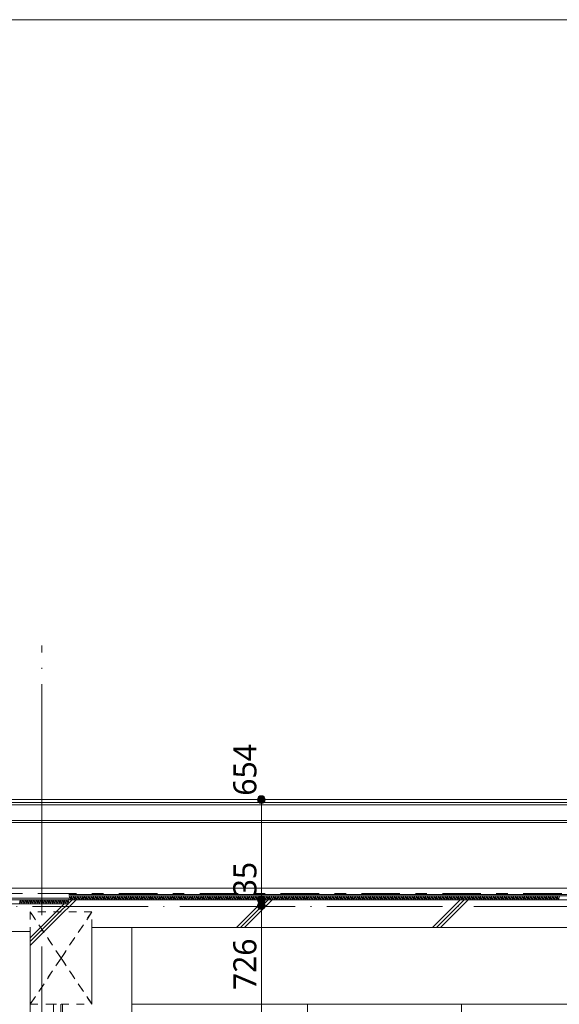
# Model space of a CAD drawing. Header units: millimetres. Extents: x 0 to 841, y 0 to 1188.
# Tile 21 of 98: x 213 to 283, y 451 to 579. Entities that reach past the tile are written whole.
import ezdxf
from ezdxf.xclip import XClip

# ---------------------------------------------------------------- set-up
doc = ezdxf.new("R2010")
doc.units = ezdxf.units.MM
doc.header["$MEASUREMENT"] = 0
doc.header["$XCLIPFRAME"] = 0
for name, pattern in [('Wipeout_Contour', [1000, 0, -1000]), ('二倍長一点鎖線', [10.5, 5, -2, 1.5, -2]), ('通り芯', [19, 15, -2, 0, -2]), ('ＪＷ点線１', [2, 1, -1])]:
    doc.linetypes.add(name, pattern=pattern)
for name, color, linetype in [('壁-躯体', 7, 'Continuous'), ('寸法', 7, 'Continuous'), ('屋根', 7, 'Continuous'), ('梁', 7, 'Continuous')]:
    doc.layers.add(name, color=color, linetype=linetype)
for name, color, linetype, lineweight in [('壁-躯体_ペン_番号__141', 7, 'Continuous', 15), ('寸法_ペン_番号__45', 7, 'Continuous', 13), ('寸法_ペン_番号__46', 7, 'Continuous', 13), ('屋根_ペン_番号__141', 7, 'Continuous', 15), ('梁_ペン_番号__30', 7, 'Continuous', 15), ('梁_ペン_番号__41', 7, 'Continuous', 13), ('解答用紙_1_01_2図中枠・表題欄_ペン_番号__7', 7, 'Continuous', 18), ('通り芯_ペン_番号__139', 8, 'Continuous', 5)]:
    doc.layers.add(name, color=color, linetype=linetype, lineweight=lineweight)
for name, color, linetype, lineweight, true_color in [('壁-躯体_ペン_番号__161', 251, 'Continuous', 5, 0x6a6a6a), ('壁-躯体_ペン_番号__85', 251, 'Continuous', 5, 0x6a6a6a), ('壁-躯体_ペン_番号__87', 251, 'Continuous', 5, 0x6a6a6a), ('寸法_ペン_番号__85', 251, 'Continuous', 5, 0x6a6a6a), ('屋根_ペン_番号__161', 251, 'Continuous', 5, 0x6a6a6a), ('屋根_ペン_番号__169', 253, 'Continuous', 5, 0xaaaaaa), ('屋根_ペン_番号__174', 253, 'Continuous', 5, 0xaaaaaa), ('屋根_ペン_番号__92', 251, 'Continuous', 5, 0x6a6a6a), ('柱_ペン_番号__88', 251, 'Continuous', 5, 0x6a6a6a), ('梁_ペン_番号__169', 253, 'Continuous', 5, 0xaaaaaa), ('梁_ペン_番号__90', 251, 'Continuous', 5, 0x6a6a6a), ('線_ペン_番号__85', 251, 'Continuous', 5, 0x6a6a6a)]:
    doc.layers.add(name, color=color, linetype=linetype, lineweight=lineweight, true_color=true_color)
doc.styles.add('GENERATED_STYLE_1', font='meiryo.ttc')
pattern_1 = [(45, (121.78, 213.639), (-12.7279, 12.7279), []), (45, (121.525, 213.894), (-12.7279, 12.7279), []), (45, (121.27, 214.148), (-12.7279, 12.7279), [])]

# ---------------------------------------------------------------- blocks, each defined once
blk = doc.blocks.new('*X90')
at = {"layer": '屋根_ペン_番号__174', "color": 253, "linetype": 'Continuous', "lineweight": 5, "true_color": 0xaaaaaa}
for p, q in [((219.28, 464.89), (219.3, 464.82)), ((219.3, 464.82), (219.41, 465.3)), ((219.41, 465.3), (219.54, 464.82)), ((219.54, 464.82), (219.65, 465.3)), ((219.65, 465.3), (219.77, 464.82)), ((219.77, 464.82), (219.89, 465.3)), ((219.89, 465.3), (220.01, 464.82)), ((220.01, 464.82), (220.12, 465.3)), ((220.12, 465.3), (220.25, 464.82)), ((220.25, 464.82), (220.36, 465.3)), ((220.36, 465.3), (220.49, 464.82)), ((220.49, 464.82), (220.6, 465.3)), ((220.6, 465.3), (220.73, 464.82)), ((220.73, 464.82), (220.84, 465.3)), ((220.84, 465.3), (220.97, 464.82)), ((220.97, 464.82), (221.08, 465.3)), ((221.08, 465.3), (221.2, 464.82)), ((221.2, 464.82), (221.31, 465.3)), ((221.31, 465.3), (221.44, 464.82)), ((221.44, 464.82), (221.55, 465.3)), ((221.55, 465.3), (221.68, 464.82)), ((221.68, 464.82), (221.79, 465.3)), ((221.79, 465.3), (221.92, 464.82)), ((221.92, 464.82), (222.03, 465.3)), ((222.03, 465.3), (222.16, 464.82)), ((222.16, 464.82), (222.27, 465.3)), ((222.27, 465.3), (222.39, 464.82)), ((222.39, 464.82), (222.5, 465.3)), ((222.5, 465.3), (222.63, 464.82)), ((222.63, 464.82), (222.74, 465.3)), ((222.74, 465.3), (222.87, 464.82)), ((222.87, 464.82), (222.98, 465.3)), ((222.98, 465.3), (223.11, 464.82)), ((223.11, 464.82), (223.22, 465.3)), ((223.22, 465.3), (223.35, 464.82)), ((223.35, 464.82), (223.46, 465.3)), ((223.46, 465.3), (223.58, 464.82)), ((223.58, 464.82), (223.7, 465.3)), ((223.7, 465.3), (223.82, 464.82)), ((223.82, 464.82), (223.93, 465.3)), ((223.93, 465.3), (224.06, 464.82)), ((224.06, 464.82), (224.17, 465.3)), ((224.17, 465.3), (224.3, 464.82)), ((224.3, 464.82), (224.41, 465.3)), ((224.41, 465.3), (224.54, 464.82)), ((224.54, 464.82), (224.65, 465.3)), ((224.65, 465.3), (224.78, 464.82)), ((224.78, 464.82), (224.89, 465.3)), ((224.89, 465.3), (225.01, 464.82)), ((225.01, 464.82), (225.12, 465.3)), ((225.12, 465.3), (225.25, 464.82)), ((225.25, 464.82), (225.36, 465.3)), ((225.36, 465.3), (225.49, 464.82)), ((225.49, 464.82), (225.6, 465.3)), ((225.6, 465.3), (225.73, 464.82)), ((225.73, 464.82), (225.84, 465.3)), ((225.84, 465.3), (225.97, 464.82)), ((225.97, 464.82), (226.08, 465.3)), ((226.08, 465.3), (226.2, 464.82)), ((226.2, 464.82), (226.31, 465.3)), ((226.31, 465.3), (226.44, 464.82)), ((226.44, 464.82), (226.55, 465.3)), ((226.55, 465.3), (226.68, 464.82)), ((226.68, 464.82), (226.79, 465.3)), ((226.79, 465.3), (226.92, 464.82)), ((226.92, 464.82), (227.03, 465.3)), ((227.03, 465.3), (227.16, 464.82)), ((227.16, 464.82), (227.27, 465.3)), ((227.27, 465.3), (227.39, 464.82)), ((227.39, 464.82), (227.5, 465.3)), ((227.5, 465.3), (227.63, 464.82)), ((227.63, 464.82), (227.74, 465.3)), ((227.74, 465.3), (227.87, 464.82)), ((227.87, 464.82), (227.98, 465.3)), ((227.98, 465.3), (228.11, 464.82)), ((228.11, 464.82), (228.22, 465.3)), ((228.22, 465.3), (228.35, 464.82)), ((228.35, 464.82), (228.46, 465.3)), ((228.46, 465.3), (228.58, 464.82)), ((228.58, 464.82), (228.7, 465.3)), ((228.7, 465.3), (228.82, 464.82)), ((228.82, 464.82), (228.93, 465.3)), ((228.93, 465.3), (229.06, 464.82)), ((229.06, 464.82), (229.17, 465.3)), ((229.17, 465.3), (229.3, 464.82)), ((229.3, 464.82), (229.41, 465.3)), ((229.41, 465.3), (229.54, 464.82)), ((229.54, 464.82), (229.65, 465.3)), ((229.65, 465.3), (229.78, 464.82)), ((229.78, 464.82), (229.89, 465.3)), ((229.89, 465.3), (230.01, 464.82)), ((230.01, 464.82), (230.12, 465.3)), ((230.12, 465.3), (230.25, 464.82)), ((230.25, 464.82), (230.36, 465.3)), ((230.36, 465.3), (230.49, 464.82)), ((230.49, 464.82), (230.6, 465.3)), ((230.6, 465.3), (230.73, 464.82)), ((230.73, 464.82), (230.84, 465.3)), ((230.84, 465.3), (230.97, 464.82)), ((230.97, 464.82), (231.08, 465.3)), ((231.08, 465.3), (231.2, 464.82)), ((231.2, 464.82), (231.31, 465.3)), ((231.31, 465.3), (231.44, 464.82)), ((231.44, 464.82), (231.55, 465.3)), ((231.55, 465.3), (231.68, 464.82)), ((231.68, 464.82), (231.79, 465.3)), ((231.79, 465.3), (231.92, 464.82)), ((231.92, 464.82), (232.03, 465.3)), ((232.03, 465.3), (232.16, 464.82)), ((232.16, 464.82), (232.27, 465.3)), ((232.27, 465.3), (232.39, 464.82)), ((232.39, 464.82), (232.51, 465.3)), ((232.51, 465.3), (232.63, 464.82)), ((232.63, 464.82), (232.74, 465.3)), ((232.74, 465.3), (232.87, 464.82)), ((232.87, 464.82), (232.98, 465.3)), ((232.98, 465.3), (233.11, 464.82)), ((233.11, 464.82), (233.22, 465.3)), ((233.22, 465.3), (233.35, 464.82)), ((233.35, 464.82), (233.46, 465.3)), ((233.46, 465.3), (233.59, 464.82)), ((233.59, 464.82), (233.7, 465.3)), ((233.7, 465.3), (233.82, 464.82)), ((233.82, 464.82), (233.93, 465.3)), ((233.93, 465.3), (234.06, 464.82)), ((234.06, 464.82), (234.17, 465.3)), ((234.17, 465.3), (234.3, 464.82)), ((234.3, 464.82), (234.41, 465.3)), ((234.41, 465.3), (234.54, 464.82)), ((234.54, 464.82), (234.65, 465.3)), ((234.65, 465.3), (234.78, 464.82)), ((234.78, 464.82), (234.89, 465.3)), ((234.89, 465.3), (235.01, 464.82)), ((235.01, 464.82), (235.12, 465.3)), ((235.12, 465.3), (235.25, 464.82)), ((235.25, 464.82), (235.36, 465.3)), ((235.36, 465.3), (235.49, 464.82)), ((235.49, 464.82), (235.6, 465.3)), ((235.6, 465.3), (235.73, 464.82)), ((235.73, 464.82), (235.84, 465.3)), ((235.84, 465.3), (235.97, 464.82)), ((235.97, 464.82), (236.08, 465.3)), ((236.08, 465.3), (236.2, 464.82)), ((236.2, 464.82), (236.32, 465.3)), ((236.32, 465.3), (236.44, 464.82)), ((236.44, 464.82), (236.55, 465.3)), ((236.55, 465.3), (236.68, 464.82)), ((236.68, 464.82), (236.79, 465.3)), ((236.79, 465.3), (236.92, 464.82)), ((236.92, 464.82), (237.03, 465.3)), ((237.03, 465.3), (237.16, 464.82)), ((237.16, 464.82), (237.27, 465.3)), ((237.27, 465.3), (237.4, 464.82)), ((237.4, 464.82), (237.51, 465.3)), ((237.51, 465.3), (237.63, 464.82)), ((237.63, 464.82), (237.74, 465.3)), ((237.74, 465.3), (237.87, 464.82)), ((237.87, 464.82), (237.98, 465.3)), ((237.98, 465.3), (238.11, 464.82)), ((238.11, 464.82), (238.22, 465.3)), ((238.22, 465.3), (238.35, 464.82)), ((238.35, 464.82), (238.46, 465.3)), ((238.46, 465.3), (238.59, 464.82)), ((238.59, 464.82), (238.7, 465.3)), ((238.7, 465.3), (238.82, 464.82)), ((238.82, 464.82), (238.93, 465.3)), ((238.93, 465.3), (239.06, 464.82)), ((239.06, 464.82), (239.17, 465.3)), ((239.17, 465.3), (239.3, 464.82)), ((239.3, 464.82), (239.41, 465.3)), ((239.41, 465.3), (239.54, 464.82)), ((239.54, 464.82), (239.65, 465.3)), ((239.65, 465.3), (239.78, 464.82)), ((239.78, 464.82), (239.89, 465.3)), ((239.89, 465.3), (240.01, 464.82)), ((240.01, 464.82), (240.13, 465.3)), ((240.13, 465.3), (240.25, 464.82)), ((240.25, 464.82), (240.36, 465.3)), ((240.36, 465.3), (240.49, 464.82)), ((240.49, 464.82), (240.6, 465.3)), ((240.6, 465.3), (240.73, 464.82)), ((240.73, 464.82), (240.84, 465.3)), ((240.84, 465.3), (240.97, 464.82)), ((240.97, 464.82), (241.08, 465.3)), ((241.08, 465.3), (241.21, 464.82)), ((241.21, 464.82), (241.32, 465.3)), ((241.32, 465.3), (241.44, 464.82)), ((241.44, 464.82), (241.55, 465.3)), ((241.55, 465.3), (241.68, 464.82)), ((241.68, 464.82), (241.79, 465.3)), ((241.79, 465.3), (241.92, 464.82)), ((241.92, 464.82), (242.03, 465.3)), ((242.03, 465.3), (242.16, 464.82)), ((242.16, 464.82), (242.27, 465.3)), ((242.27, 465.3), (242.4, 464.82)), ((242.4, 464.82), (242.51, 465.3)), ((242.51, 465.3), (242.63, 464.82)), ((242.63, 464.82), (242.74, 465.3)), ((242.74, 465.3), (242.87, 464.82)), ((242.87, 464.82), (242.98, 465.3)), ((242.98, 465.3), (243.11, 464.82)), ((243.11, 464.82), (243.22, 465.3)), ((243.22, 465.3), (243.35, 464.82)), ((243.35, 464.82), (243.46, 465.3)), ((243.46, 465.3), (243.59, 464.82)), ((243.59, 464.82), (243.7, 465.3)), ((243.7, 465.3), (243.82, 464.82)), ((243.82, 464.82), (243.94, 465.3)), ((243.94, 465.3), (244.06, 464.82)), ((244.06, 464.82), (244.17, 465.3)), ((244.17, 465.3), (244.3, 464.82)), ((244.3, 464.82), (244.41, 465.3)), ((244.41, 465.3), (244.54, 464.82)), ((244.54, 464.82), (244.65, 465.3)), ((244.65, 465.3), (244.78, 464.82)), ((244.78, 464.82), (244.89, 465.3)), ((244.89, 465.3), (245.02, 464.82)), ((245.02, 464.82), (245.13, 465.3)), ((245.13, 465.3), (245.25, 464.82)), ((245.25, 464.82), (245.36, 465.3)), ((245.36, 465.3), (245.49, 464.82)), ((245.49, 464.82), (245.6, 465.3)), ((245.6, 465.3), (245.73, 464.82)), ((245.73, 464.82), (245.84, 465.3)), ((245.84, 465.3), (245.97, 464.82)), ((245.97, 464.82), (246.08, 465.3)), ((246.08, 465.3), (246.21, 464.82)), ((246.21, 464.82), (246.32, 465.3)), ((246.32, 465.3), (246.44, 464.82)), ((246.44, 464.82), (246.55, 465.3)), ((246.55, 465.3), (246.68, 464.82)), ((246.68, 464.82), (246.79, 465.3)), ((246.79, 465.3), (246.92, 464.82)), ((246.92, 464.82), (247.03, 465.3)), ((247.03, 465.3), (247.16, 464.82)), ((247.16, 464.82), (247.27, 465.3)), ((247.27, 465.3), (247.4, 464.82)), ((247.4, 464.82), (247.51, 465.3)), ((247.51, 465.3), (247.63, 464.82)), ((247.63, 464.82), (247.75, 465.3)), ((247.75, 465.3), (247.87, 464.82)), ((247.87, 464.82), (247.98, 465.3)), ((247.98, 465.3), (248.11, 464.82)), ((248.11, 464.82), (248.22, 465.3)), ((248.22, 465.3), (248.35, 464.82)), ((248.35, 464.82), (248.46, 465.3)), ((248.46, 465.3), (248.59, 464.82)), ((248.59, 464.82), (248.7, 465.3)), ((248.7, 465.3), (248.83, 464.82)), ((248.83, 464.82), (248.94, 465.3)), ((248.94, 465.3), (249.06, 464.82)), ((249.06, 464.82), (249.17, 465.3)), ((249.17, 465.3), (249.3, 464.82)), ((249.3, 464.82), (249.41, 465.3)), ((249.41, 465.3), (249.54, 464.82)), ((249.54, 464.82), (249.65, 465.3)), ((249.65, 465.3), (249.78, 464.82)), ((249.78, 464.82), (249.89, 465.3)), ((249.89, 465.3), (250.02, 464.82)), ((250.02, 464.82), (250.13, 465.3)), ((250.13, 465.3), (250.25, 464.82)), ((250.25, 464.82), (250.36, 465.3)), ((250.36, 465.3), (250.49, 464.82)), ((250.49, 464.82), (250.6, 465.3)), ((250.6, 465.3), (250.73, 464.82)), ((250.73, 464.82), (250.84, 465.3)), ((250.84, 465.3), (250.97, 464.82)), ((250.97, 464.82), (251.08, 465.3)), ((251.08, 465.3), (251.21, 464.82)), ((251.21, 464.82), (251.32, 465.3)), ((251.32, 465.3), (251.44, 464.82)), ((251.44, 464.82), (251.56, 465.3)), ((251.56, 465.3), (251.68, 464.82)), ((251.68, 464.82), (251.79, 465.3)), ((251.79, 465.3), (251.92, 464.82)), ((251.92, 464.82), (252.03, 465.3)), ((252.03, 465.3), (252.16, 464.82)), ((252.16, 464.82), (252.27, 465.3)), ((252.27, 465.3), (252.4, 464.82)), ((252.4, 464.82), (252.51, 465.3)), ((252.51, 465.3), (252.64, 464.82)), ((252.64, 464.82), (252.75, 465.3)), ((252.75, 465.3), (252.87, 464.82)), ((252.87, 464.82), (252.98, 465.3)), ((252.98, 465.3), (253.11, 464.82)), ((253.11, 464.82), (253.22, 465.3)), ((253.22, 465.3), (253.35, 464.82)), ((253.35, 464.82), (253.46, 465.3)), ((253.46, 465.3), (253.59, 464.82)), ((253.59, 464.82), (253.7, 465.3)), ((253.7, 465.3), (253.83, 464.82)), ((253.83, 464.82), (253.94, 465.3)), ((253.94, 465.3), (254.06, 464.82)), ((254.06, 464.82), (254.17, 465.3)), ((254.17, 465.3), (254.3, 464.82)), ((254.3, 464.82), (254.41, 465.3)), ((254.41, 465.3), (254.54, 464.82)), ((254.54, 464.82), (254.65, 465.3)), ((254.65, 465.3), (254.78, 464.82)), ((254.78, 464.82), (254.89, 465.3)), ((254.89, 465.3), (255.02, 464.82)), ((255.02, 464.82), (255.13, 465.3)), ((255.13, 465.3), (255.25, 464.82)), ((255.25, 464.82), (255.36, 465.3)), ((255.36, 465.3), (255.49, 464.82)), ((255.49, 464.82), (255.6, 465.3)), ((255.6, 465.3), (255.73, 464.82)), ((255.73, 464.82), (255.84, 465.3)), ((255.84, 465.3), (255.97, 464.82)), ((255.97, 464.82), (256.08, 465.3)), ((256.08, 465.3), (256.21, 464.82)), ((256.21, 464.82), (256.32, 465.3)), ((256.32, 465.3), (256.44, 464.82)), ((256.44, 464.82), (256.56, 465.3)), ((256.56, 465.3), (256.68, 464.82)), ((256.68, 464.82), (256.79, 465.3)), ((256.79, 465.3), (256.92, 464.82)), ((256.92, 464.82), (257.03, 465.3)), ((257.03, 465.3), (257.16, 464.82)), ((257.16, 464.82), (257.27, 465.3)), ((257.27, 465.3), (257.4, 464.82)), ((257.4, 464.82), (257.51, 465.3)), ((257.51, 465.3), (257.64, 464.82)), ((257.64, 464.82), (257.75, 465.3)), ((257.75, 465.3), (257.87, 464.82)), ((257.87, 464.82), (257.98, 465.3)), ((257.98, 465.3), (258.11, 464.82)), ((258.11, 464.82), (258.22, 465.3)), ((258.22, 465.3), (258.35, 464.82)), ((258.35, 464.82), (258.46, 465.3)), ((258.46, 465.3), (258.59, 464.82)), ((258.59, 464.82), (258.7, 465.3)), ((258.7, 465.3), (258.83, 464.82)), ((258.83, 464.82), (258.94, 465.3)), ((258.94, 465.3), (259.06, 464.82)), ((259.06, 464.82), (259.17, 465.3)), ((259.17, 465.3), (259.3, 464.82)), ((259.3, 464.82), (259.41, 465.3)), ((259.41, 465.3), (259.54, 464.82)), ((259.54, 464.82), (259.65, 465.3)), ((259.65, 465.3), (259.78, 464.82)), ((259.78, 464.82), (259.89, 465.3)), ((259.89, 465.3), (260.02, 464.82)), ((260.02, 464.82), (260.13, 465.3)), ((260.13, 465.3), (260.25, 464.82)), ((260.25, 464.82), (260.37, 465.3)), ((260.37, 465.3), (260.49, 464.82)), ((260.49, 464.82), (260.6, 465.3)), ((260.6, 465.3), (260.73, 464.82)), ((260.73, 464.82), (260.84, 465.3)), ((260.84, 465.3), (260.97, 464.82)), ((260.97, 464.82), (261.08, 465.3)), ((261.08, 465.3), (261.21, 464.82)), ((261.21, 464.82), (261.32, 465.3)), ((261.32, 465.3), (261.45, 464.82)), ((261.45, 464.82), (261.56, 465.3)), ((261.56, 465.3), (261.68, 464.82)), ((261.68, 464.82), (261.79, 465.3)), ((261.79, 465.3), (261.92, 464.82)), ((261.92, 464.82), (262.03, 465.3)), ((262.03, 465.3), (262.16, 464.82)), ((262.16, 464.82), (262.27, 465.3)), ((262.27, 465.3), (262.4, 464.82)), ((262.4, 464.82), (262.51, 465.3)), ((262.51, 465.3), (262.64, 464.82)), ((262.64, 464.82), (262.75, 465.3)), ((262.75, 465.3), (262.87, 464.82)), ((262.87, 464.82), (262.98, 465.3)), ((262.98, 465.3), (263.11, 464.82)), ((263.11, 464.82), (263.22, 465.3)), ((263.22, 465.3), (263.35, 464.82)), ((263.35, 464.82), (263.46, 465.3)), ((263.46, 465.3), (263.59, 464.82)), ((263.59, 464.82), (263.7, 465.3)), ((263.7, 465.3), (263.83, 464.82)), ((263.83, 464.82), (263.94, 465.3)), ((263.94, 465.3), (264.06, 464.82)), ((264.06, 464.82), (264.18, 465.3)), ((264.18, 465.3), (264.3, 464.82)), ((264.3, 464.82), (264.41, 465.3)), ((264.41, 465.3), (264.54, 464.82)), ((264.54, 464.82), (264.65, 465.3)), ((264.65, 465.3), (264.78, 464.82)), ((264.78, 464.82), (264.89, 465.3)), ((264.89, 465.3), (265.02, 464.82)), ((265.02, 464.82), (265.13, 465.3)), ((265.13, 465.3), (265.26, 464.82)), ((265.26, 464.82), (265.37, 465.3)), ((265.37, 465.3), (265.49, 464.82)), ((265.49, 464.82), (265.6, 465.3)), ((265.6, 465.3), (265.73, 464.82)), ((265.73, 464.82), (265.84, 465.3)), ((265.84, 465.3), (265.97, 464.82)), ((265.97, 464.82), (266.08, 465.3)), ((266.08, 465.3), (266.21, 464.82)), ((266.21, 464.82), (266.32, 465.3)), ((266.32, 465.3), (266.45, 464.82)), ((266.45, 464.82), (266.56, 465.3)), ((266.56, 465.3), (266.68, 464.82)), ((266.68, 464.82), (266.79, 465.3)), ((266.79, 465.3), (266.92, 464.82)), ((266.92, 464.82), (267.03, 465.3)), ((267.03, 465.3), (267.16, 464.82)), ((267.16, 464.82), (267.27, 465.3)), ((267.27, 465.3), (267.4, 464.82)), ((267.4, 464.82), (267.51, 465.3)), ((267.51, 465.3), (267.64, 464.82)), ((267.64, 464.82), (267.75, 465.3)), ((267.75, 465.3), (267.87, 464.82)), ((267.87, 464.82), (267.99, 465.3)), ((267.99, 465.3), (268.11, 464.82)), ((268.11, 464.82), (268.22, 465.3)), ((268.22, 465.3), (268.35, 464.82)), ((268.35, 464.82), (268.46, 465.3)), ((268.46, 465.3), (268.59, 464.82)), ((268.59, 464.82), (268.7, 465.3)), ((268.7, 465.3), (268.83, 464.82)), ((268.83, 464.82), (268.94, 465.3)), ((268.94, 465.3), (269.07, 464.82)), ((269.07, 464.82), (269.18, 465.3)), ((269.18, 465.3), (269.3, 464.82)), ((269.3, 464.82), (269.41, 465.3)), ((269.41, 465.3), (269.54, 464.82)), ((269.54, 464.82), (269.65, 465.3)), ((269.65, 465.3), (269.78, 464.82)), ((269.78, 464.82), (269.89, 465.3)), ((269.89, 465.3), (270.02, 464.82)), ((270.02, 464.82), (270.13, 465.3)), ((270.13, 465.3), (270.26, 464.82)), ((270.26, 464.82), (270.37, 465.3)), ((270.37, 465.3), (270.49, 464.82)), ((270.49, 464.82), (270.6, 465.3)), ((270.6, 465.3), (270.73, 464.82)), ((270.73, 464.82), (270.84, 465.3)), ((270.84, 465.3), (270.97, 464.82)), ((270.97, 464.82), (271.08, 465.3)), ((271.08, 465.3), (271.21, 464.82)), ((271.21, 464.82), (271.32, 465.3)), ((271.32, 465.3), (271.45, 464.82)), ((271.45, 464.82), (271.56, 465.3)), ((271.56, 465.3), (271.68, 464.82)), ((271.68, 464.82), (271.8, 465.3)), ((271.8, 465.3), (271.92, 464.82)), ((271.92, 464.82), (272.03, 465.3)), ((272.03, 465.3), (272.16, 464.82)), ((272.16, 464.82), (272.27, 465.3)), ((272.27, 465.3), (272.4, 464.82)), ((272.4, 464.82), (272.51, 465.3)), ((272.51, 465.3), (272.64, 464.82)), ((272.64, 464.82), (272.75, 465.3)), ((272.75, 465.3), (272.88, 464.82)), ((272.88, 464.82), (272.99, 465.3)), ((272.99, 465.3), (273.11, 464.82)), ((273.11, 464.82), (273.22, 465.3)), ((273.22, 465.3), (273.35, 464.82)), ((273.35, 464.82), (273.46, 465.3)), ((273.46, 465.3), (273.59, 464.82)), ((273.59, 464.82), (273.7, 465.3)), ((273.7, 465.3), (273.83, 464.82)), ((273.83, 464.82), (273.94, 465.3)), ((273.94, 465.3), (274.07, 464.82)), ((274.07, 464.82), (274.18, 465.3)), ((274.18, 465.3), (274.3, 464.82)), ((274.3, 464.82), (274.41, 465.3)), ((274.41, 465.3), (274.54, 464.82)), ((274.54, 464.82), (274.65, 465.3)), ((274.65, 465.3), (274.78, 464.82)), ((274.78, 464.82), (274.89, 465.3)), ((274.89, 465.3), (275.02, 464.82)), ((275.02, 464.82), (275.13, 465.3)), ((275.13, 465.3), (275.26, 464.82)), ((275.26, 464.82), (275.37, 465.3)), ((275.37, 465.3), (275.49, 464.82)), ((275.49, 464.82), (275.61, 465.3)), ((275.61, 465.3), (275.73, 464.82)), ((275.73, 464.82), (275.84, 465.3)), ((275.84, 465.3), (275.97, 464.82)), ((275.97, 464.82), (276.08, 465.3)), ((276.08, 465.3), (276.21, 464.82)), ((276.21, 464.82), (276.32, 465.3)), ((276.32, 465.3), (276.45, 464.82)), ((276.45, 464.82), (276.56, 465.3)), ((276.56, 465.3), (276.69, 464.82)), ((276.69, 464.82), (276.8, 465.3)), ((276.8, 465.3), (276.92, 464.82)), ((276.92, 464.82), (277.03, 465.3)), ((277.03, 465.3), (277.16, 464.82)), ((277.16, 464.82), (277.27, 465.3)), ((277.27, 465.3), (277.4, 464.82)), ((277.4, 464.82), (277.51, 465.3)), ((277.51, 465.3), (277.64, 464.82)), ((277.64, 464.82), (277.75, 465.3)), ((277.75, 465.3), (277.88, 464.82)), ((277.88, 464.82), (277.99, 465.3)), ((277.99, 465.3), (278.11, 464.82)), ((278.11, 464.82), (278.22, 465.3)), ((278.22, 465.3), (278.35, 464.82)), ((278.35, 464.82), (278.46, 465.3)), ((278.46, 465.3), (278.59, 464.82)), ((278.59, 464.82), (278.7, 465.3)), ((278.7, 465.3), (278.83, 464.82)), ((278.83, 464.82), (278.94, 465.3)), ((278.94, 465.3), (279.07, 464.82)), ((279.07, 464.82), (279.18, 465.3)), ((279.18, 465.3), (279.3, 464.82)), ((279.3, 464.82), (279.42, 465.3)), ((279.42, 465.3), (279.54, 464.82)), ((279.54, 464.82), (279.65, 465.3)), ((279.65, 465.3), (279.78, 464.82)), ((279.78, 464.82), (279.89, 465.3)), ((279.89, 465.3), (280.02, 464.82)), ((280.02, 464.82), (280.13, 465.3)), ((280.13, 465.3), (280.26, 464.82)), ((280.26, 464.82), (280.37, 465.3)), ((280.37, 465.3), (280.5, 464.82)), ((280.5, 464.82), (280.61, 465.3)), ((280.61, 465.3), (280.73, 464.82)), ((280.73, 464.82), (280.84, 465.3)), ((280.84, 465.3), (280.97, 464.82)), ((280.97, 464.82), (281.08, 465.3)), ((281.08, 465.3), (281.21, 464.82)), ((281.21, 464.82), (281.32, 465.3)), ((281.32, 465.3), (281.45, 464.82)), ((281.45, 464.82), (281.56, 465.3)), ((281.56, 465.3), (281.69, 464.82)), ((281.69, 464.82), (281.8, 465.3)), ((281.8, 465.3), (281.92, 464.82)), ((281.92, 464.82), (282.03, 465.3)), ((282.03, 465.3), (282.16, 464.82)), ((282.16, 464.82), (282.27, 465.3)), ((282.27, 465.3), (282.4, 464.82)), ((282.4, 464.82), (282.51, 465.3)), ((282.51, 465.3), (282.64, 464.82)), ((282.64, 464.82), (282.75, 465.3)), ((282.75, 465.3), (282.88, 464.82)), ((282.88, 464.82), (282.99, 465.3))]:
    blk.add_line(p, q, dxfattribs=at)
blk = doc.blocks.new('*X91')
at = {"layer": '屋根_ペン_番号__174', "color": 253, "linetype": 'Continuous', "lineweight": 5, "true_color": 0xaaaaaa}
for p, q in [((212.87, 464.32), (212.98, 464.8)), ((212.98, 464.8), (213.11, 464.32)), ((213.11, 464.32), (213.22, 464.8)), ((213.22, 464.8), (213.35, 464.32)), ((213.35, 464.32), (213.46, 464.8)), ((213.46, 464.8), (213.58, 464.32)), ((213.58, 464.32), (213.69, 464.8)), ((213.69, 464.8), (213.82, 464.32)), ((213.82, 464.32), (213.93, 464.8)), ((213.93, 464.8), (214.06, 464.32)), ((214.06, 464.32), (214.17, 464.8)), ((214.17, 464.8), (214.3, 464.32)), ((214.3, 464.32), (214.41, 464.8)), ((214.41, 464.8), (214.54, 464.32)), ((214.54, 464.32), (214.65, 464.8)), ((214.65, 464.8), (214.77, 464.32)), ((214.77, 464.32), (214.88, 464.8)), ((214.88, 464.8), (215.01, 464.32)), ((215.01, 464.32), (215.12, 464.8)), ((215.12, 464.8), (215.25, 464.32)), ((215.25, 464.32), (215.36, 464.8)), ((215.36, 464.8), (215.49, 464.32)), ((215.49, 464.32), (215.6, 464.8)), ((215.6, 464.8), (215.73, 464.32)), ((215.73, 464.32), (215.84, 464.8)), ((215.84, 464.8), (215.96, 464.32)), ((215.96, 464.32), (216.08, 464.8)), ((216.08, 464.8), (216.2, 464.32)), ((216.2, 464.32), (216.31, 464.8)), ((216.31, 464.8), (216.44, 464.32)), ((216.44, 464.32), (216.55, 464.8)), ((216.55, 464.8), (216.68, 464.32)), ((216.68, 464.32), (216.79, 464.8)), ((216.79, 464.8), (216.92, 464.32)), ((216.92, 464.32), (217.03, 464.8)), ((217.03, 464.8), (217.16, 464.32)), ((217.16, 464.32), (217.27, 464.8)), ((217.27, 464.8), (217.39, 464.32)), ((217.39, 464.32), (217.5, 464.8)), ((217.5, 464.8), (217.63, 464.32)), ((217.63, 464.32), (217.74, 464.8)), ((217.74, 464.8), (217.87, 464.32)), ((217.87, 464.32), (217.98, 464.8)), ((217.98, 464.8), (218.11, 464.32)), ((218.11, 464.32), (218.22, 464.8)), ((218.22, 464.8), (218.35, 464.32)), ((218.35, 464.32), (218.46, 464.8)), ((218.46, 464.8), (218.58, 464.32)), ((218.58, 464.32), (218.69, 464.8)), ((218.69, 464.8), (218.82, 464.32)), ((218.82, 464.32), (218.93, 464.8)), ((218.93, 464.8), (219.06, 464.32)), ((219.06, 464.32), (219.17, 464.8)), ((219.17, 464.8), (219.28, 464.39))]:
    blk.add_line(p, q, dxfattribs=at)
blk = doc.blocks.new('図面_7_7', base_point=(216.78, 313.24))
at = {"layer": '寸法', "linetype": 'Continuous', "lineweight": 0, "true_color": 0x000000}
blk.add_hatch(color=18, dxfattribs=at).paths.add_polyline_path([(243.78, 477.84), (243.82, 477.65), (243.93, 477.49), (244.09, 477.38), (244.28, 477.34), (244.47, 477.38), (244.63, 477.49), (244.74, 477.65), (244.78, 477.84), (244.74, 478.03), (244.63, 478.19), (244.47, 478.3), (244.28, 478.34), (244.09, 478.3), (243.93, 478.19), (243.82, 478.03)])
at = {"layer": '壁-躯体_ペン_番号__85', "color": 251, "linetype": '通り芯', "lineweight": 5, "true_color": 0x6a6a6a}
blk.add_line((61.78, 477.84), (401.78, 477.84), dxfattribs=at)
at = {"layer": '壁-躯体_ペン_番号__87', "color": 251, "linetype": 'Continuous', "lineweight": 5, "true_color": 0x6a6a6a}
for p, q in [((120.28, 477.84), (359.28, 477.84)), ((126, 477.44), (353.56, 477.44)), ((126.28, 477.16), (353.28, 477.16)), ((126.02, 474.84), (353.54, 474.84)), ((126.28, 475.1), (353.28, 475.1)), ((250.28, 450.17), (250.28, 451.24)), ((270.28, 451.24), (270.28, 450.17))]:
    blk.add_line(p, q, dxfattribs=at)
at = {"layer": '寸法_ペン_番号__45', "color": 7, "linetype": 'Continuous', "lineweight": 13}
blk.add_circle((244.28, 477.84), 0.5, dxfattribs=at)
at = {"layer": '屋根_ペン_番号__92', "color": 251, "linetype": 'Continuous', "lineweight": 5, "true_color": 0x6a6a6a}
blk.add_line((356.08, 466.31), (123.48, 466.31), dxfattribs=at)
at = {"layer": '梁_ペン_番号__90', "color": 251, "linetype": 'Continuous', "lineweight": 5, "true_color": 0x6a6a6a}
blk.add_line((227.48, 451.24), (318.38, 451.24), dxfattribs=at)
at = {"layer": '線_ペン_番号__85', "color": 251, "linetype": '二倍長一点鎖線', "lineweight": 5, "true_color": 0x6a6a6a}
blk.add_line((78.78, 466.34), (347.85, 466.34), dxfattribs=at)
at = {"layer": '通り芯_ペン_番号__139', "color": 8, "linetype": '通り芯', "lineweight": 5}
blk.add_line((215.78, 477.84), (215.78, 497.84), dxfattribs=at)
at = {"layer": '寸法_ペン_番号__46', "color": 7, "linetype": 'Continuous', "lineweight": 13, "char_height": 3, "width": 7.4531, "attachment_point": 7, "rotation": 90, "style": 'GENERATED_STYLE_1'}
for s, insert in [('\\A1;{\\pql;\\fMeiryo|b0|i0|c128|p0;\\W1.000000;654}', (243.68, 478.34)), ('\\A1;{\\pql;\\fMeiryo|b0|i0|c128|p0;\\W1.000000;726}', (243.68, 453.08))]:
    blk.add_mtext(s, dxfattribs=dict(at, insert=insert))
at = {"color": 254, "linetype": 'Wipeout_Contour', "lineweight": 0, "ltscale": 1990.054258}
blk.add_wipeout([(123.48, 465.01), (123.48, 464.81), (219.28, 464.81), (219.28, 465.01)], dxfattribs=at).dxf.layer = '屋根'
at = {"color": 254, "linetype": 'Wipeout_Contour', "lineweight": 0, "ltscale": 2200.858533}
blk.add_wipeout([(219.28, 465.51), (219.28, 465.31), (356.08, 465.31), (356.08, 465.51)], dxfattribs=at).dxf.layer = '屋根'
at = {"color": 254, "linetype": 'Wipeout_Contour', "lineweight": 0, "ltscale": 4383.36196}
blk.add_wipeout([(219.28, 463.24), (222.28, 463.24), (222.28, 461.21), (351.28, 461.21), (351.28, 463.24), (356.28, 463.24), (356.28, 464.81), (219.28, 464.81)], dxfattribs=at).dxf.layer = '屋根'
at = {"layer": '屋根_ペン_番号__169', "linetype": 'Continuous', "lineweight": 5, "true_color": 0xaaaaaa}
h = blk.add_hatch(dxfattribs=at)
h.set_pattern_fill('コンクリート_構造2_0007', color=253, style=0, pattern_type=2)
h.set_pattern_definition(pattern_1)
h.paths.add_polyline_path([(219.28, 463.24), (222.28, 463.24), (222.28, 461.21), (351.28, 461.21), (351.28, 463.24), (356.28, 463.24), (356.28, 464.81), (219.28, 464.81)])
at = {"layer": '寸法_ペン_番号__85', "color": 251, "linetype": 'Continuous', "lineweight": 5, "true_color": 0x6a6a6a}
blk.add_line((244.28, 463.57), (244.28, 450.04), dxfattribs=at)
at = {"layer": '柱_ペン_番号__88', "color": 251, "linetype": 'Continuous', "lineweight": 5, "true_color": 0x6a6a6a}
blk.add_line((227.48, 450.17), (227.48, 461.21), dxfattribs=at)
at = {"color": 254, "linetype": 'Wipeout_Contour', "lineweight": 0, "ltscale": 3963.718161}
blk.add_wipeout([(123.28, 464.31), (123.28, 463.24), (128.28, 463.24), (128.28, 460.71), (214.28, 460.71), (214.28, 463.24), (219.28, 463.24), (219.28, 464.31)], dxfattribs=at).dxf.layer = '屋根'
at = {"layer": '屋根_ペン_番号__169', "linetype": 'Continuous', "lineweight": 5, "true_color": 0xaaaaaa}
h = blk.add_hatch(dxfattribs=at)
h.set_pattern_fill('コンクリート_構造2_0007', color=253, style=0, pattern_type=2)
h.set_pattern_definition(pattern_1)
h.paths.add_polyline_path([(123.28, 464.31), (123.28, 463.24), (128.28, 463.24), (128.28, 460.71), (214.28, 460.71), (214.28, 463.24), (219.28, 463.24), (219.28, 464.31)])
at = {"color": 254, "linetype": 'Wipeout_Contour', "lineweight": 0, "ltscale": 2785.930221}
blk.add_wipeout([(356.08, 465.31), (219.28, 465.31), (219.28, 464.81), (356.28, 464.81), (356.28, 465.31)], dxfattribs=at).dxf.layer = '屋根'
at = {"color": 254, "linetype": 'Wipeout_Contour', "lineweight": 0, "ltscale": 2024.133035}
blk.add_wipeout([(219.28, 463.24), (214.28, 463.24), (214.28, 451.24), (219.28, 451.24)], dxfattribs=at).dxf.layer = '梁'
at = {"layer": '寸法', "linetype": 'Continuous', "lineweight": 0, "true_color": 0x000000}
for points in [[(243.78, 464.77), (243.82, 464.58), (243.93, 464.41), (244.09, 464.31), (244.28, 464.27), (244.47, 464.31), (244.63, 464.41), (244.74, 464.58), (244.78, 464.77), (244.74, 464.96), (244.63, 465.12), (244.47, 465.23), (244.28, 465.27), (244.09, 465.23), (243.93, 465.12), (243.82, 464.96)], [(243.78, 464.07), (243.82, 463.88), (243.93, 463.71), (244.09, 463.61), (244.28, 463.57), (244.47, 463.61), (244.63, 463.71), (244.74, 463.88), (244.78, 464.07), (244.74, 464.26), (244.63, 464.42), (244.47, 464.53), (244.28, 464.57), (244.09, 464.53), (243.93, 464.42), (243.82, 464.26)]]:
    blk.add_hatch(color=18, dxfattribs=at).paths.add_polyline_path(points)
at = {"layer": '梁_ペン_番号__169', "linetype": 'Continuous', "lineweight": 5, "true_color": 0xaaaaaa}
h = blk.add_hatch(dxfattribs=at)
h.set_pattern_fill('コンクリート_構造2_0007', color=253, style=0, pattern_type=2)
h.set_pattern_definition(pattern_1)
h.paths.add_polyline_path([(219.28, 463.24), (214.28, 463.24), (214.28, 451.24), (219.28, 451.24)])
at = {"layer": '壁-躯体_ペン_番号__141', "color": 7, "linetype": 'Continuous', "lineweight": 15}
for p, q in [((214.28, 451.24), (214.28, 400.84)), ((217.28, 451.24), (217.28, 400.84)), ((218.48, 451.24), (218.48, 401.54))]:
    blk.add_line(p, q, dxfattribs=at)
at = {"layer": '壁-躯体_ペン_番号__161', "color": 251, "linetype": 'Continuous', "lineweight": 5, "true_color": 0x6a6a6a}
blk.add_line((218.23, 451.24), (218.23, 401.24), dxfattribs=at)
at = {"layer": '寸法_ペン_番号__45', "color": 7, "linetype": 'Continuous', "lineweight": 13}
for centre in [(244.28, 464.77), (244.28, 464.07)]:
    blk.add_circle(centre, 0.5, dxfattribs=at)
at = {"layer": '寸法_ペン_番号__85', "color": 251, "linetype": 'Continuous', "lineweight": 5, "true_color": 0x6a6a6a}
for p, q in [((244.28, 477.34), (244.28, 465.27)), ((244.28, 464.77), (244.28, 464.57))]:
    blk.add_line(p, q, dxfattribs=at)
at = {"layer": '屋根_ペン_番号__141', "color": 7, "linetype": 'Continuous', "lineweight": 15}
for p, q in [((356.08, 465.51), (219.28, 465.51)), ((214.28, 460.71), (128.28, 460.71))]:
    blk.add_line(p, q, dxfattribs=at)
at = {"layer": '梁_ペン_番号__30', "color": 7, "linetype": 'Continuous', "lineweight": 15}
for p, q in [((214.28, 460.71), (214.28, 451.24)), ((217.68, 451.24), (217.28, 451.24))]:
    blk.add_line(p, q, dxfattribs=at)
at = {"layer": '梁_ペン_番号__41', "color": 7, "linetype": 'ＪＷ点線１', "lineweight": 13}
for p, q in [((214.28, 463.24), (218.28, 457.24)), ((214.28, 463.24), (214.28, 451.24)), ((218.28, 457.24), (214.28, 463.24)), ((218.28, 457.24), (214.28, 451.24)), ((214.28, 451.24), (218.28, 457.24))]:
    blk.add_line(p, q, dxfattribs=at)
at = {"layer": '線_ペン_番号__85', "color": 251, "linetype": '二倍長一点鎖線', "lineweight": 5, "true_color": 0x6a6a6a}
blk.add_line((78.78, 465.64), (347.85, 465.64), dxfattribs=at)
at = {"layer": '壁-躯体', "color": 7, "linetype": 'Continuous', "lineweight": 5}
blk.add_blockref('*X90', (0, 0), dxfattribs=at)
at = {"layer": '寸法_ペン_番号__46', "color": 7, "linetype": 'Continuous', "lineweight": 13, "insert": (243.68, 465.27), "char_height": 3, "width": 4.9688, "attachment_point": 7, "rotation": 90, "style": 'GENERATED_STYLE_1'}
blk.add_mtext('\\A1;{\\pql;\\fMeiryo|b0|i0|c128|p0;\\W1.000000;35}', dxfattribs=at)
at = {"color": 254, "linetype": 'Wipeout_Contour', "lineweight": 0, "ltscale": 2470.184826}
blk.add_wipeout([(123.48, 464.81), (123.28, 464.81), (123.28, 464.31), (219.28, 464.31), (219.28, 464.81)], dxfattribs=at).dxf.layer = '屋根'
at = {"color": 254, "linetype": 'Wipeout_Contour', "lineweight": 0, "ltscale": 2031.028007}
blk.add_wipeout([(222.28, 463.24), (219.28, 463.24), (219.28, 451.24), (222.28, 451.24)], dxfattribs=at).dxf.layer = '梁'
at = {"layer": '梁_ペン_番号__169', "linetype": 'Continuous', "lineweight": 5, "true_color": 0xaaaaaa}
h = blk.add_hatch(dxfattribs=at)
h.set_pattern_fill('コンクリート_構造2_0007', color=253, style=0, pattern_type=2)
h.set_pattern_definition(pattern_1)
h.paths.add_polyline_path([(222.28, 463.24), (219.28, 463.24), (219.28, 451.24), (222.28, 451.24)])
at = {"layer": '壁-躯体_ペン_番号__85', "color": 251, "linetype": '通り芯', "lineweight": 5, "true_color": 0x6a6a6a}
blk.add_line((61.78, 463.94), (401.78, 463.94), dxfattribs=at)
at = {"layer": '屋根_ペン_番号__141', "color": 7, "linetype": 'Continuous', "lineweight": 15}
for p, q in [((219.28, 465.01), (123.48, 465.01)), ((356.28, 464.81), (219.28, 464.81)), ((219.28, 464.31), (123.28, 464.31)), ((318.38, 461.21), (222.28, 461.21))]:
    blk.add_line(p, q, dxfattribs=at)
at = {"layer": '屋根_ペン_番号__161', "color": 251, "linetype": 'Continuous', "lineweight": 5, "true_color": 0x6a6a6a, "flags": 128}
for points in [[(219.28, 464.81), (123.48, 464.81), (123.28, 464.81)], [(356.28, 465.31), (356.08, 465.31), (219.28, 465.31)]]:
    blk.add_lwpolyline(points, dxfattribs=at)
at = {"layer": '梁_ペン_番号__30', "color": 7, "linetype": 'Continuous', "lineweight": 15}
blk.add_line((222.28, 461.21), (222.28, 451.24), dxfattribs=at)
at = {"layer": '梁_ペン_番号__41', "color": 7, "linetype": 'ＪＷ点線１', "lineweight": 13}
for p, q in [((222.28, 463.24), (214.28, 463.24)), ((222.28, 463.24), (218.28, 457.24)), ((218.28, 457.24), (222.28, 463.24)), ((222.28, 451.24), (222.28, 463.24)), ((222.28, 451.24), (218.28, 457.24)), ((218.28, 457.24), (222.28, 451.24)), ((214.28, 451.24), (222.28, 451.24))]:
    blk.add_line(p, q, dxfattribs=at)
at = {"layer": '通り芯_ペン_番号__139', "color": 8, "linetype": '通り芯', "lineweight": 5}
blk.add_line((215.78, 477.84), (215.78, 158.64), dxfattribs=at)
at = {"layer": '壁-躯体', "color": 7, "linetype": 'Continuous', "lineweight": 5}
blk.add_blockref('*X91', (0, 0), dxfattribs=at)
blk = doc.blocks.new('図面_9_1', base_point=(-3958.95, -536.96))
at = {"layer": '解答用紙_1_01_2図中枠・表題欄_ペン_番号__7', "color": 7, "linetype": 'Continuous', "lineweight": 18, "ltscale": 0.01, "flags": 128}
blk.add_lwpolyline([(21.03, 579.15), (819.98, 579.15), (819.98, 14.85), (21.03, 14.85)], close=True, dxfattribs=at)

msp = doc.modelspace()

# ---------------------------------------------------------------- block references
at = {"color": 7, "linetype": 'Continuous', "lineweight": 5}
ref = msp.add_blockref('図面_7_7', (216.78, 313.24), dxfattribs=at)
XClip(ref).set_block_clipping_path([(31.7799017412, 128.6389561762), (401.7799017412, 497.8389578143)])

# ---------------------------------------------------------------- next in the draw order: block references
at = {"color": 7, "linetype": 'Continuous', "lineweight": 15}
ref = msp.add_blockref('図面_9_1', (-3958.95, -536.96), dxfattribs=at)
XClip(ref).set_block_clipping_path([(0, 0), (841, 1188)])

doc.saveas('drawing.dxf')
